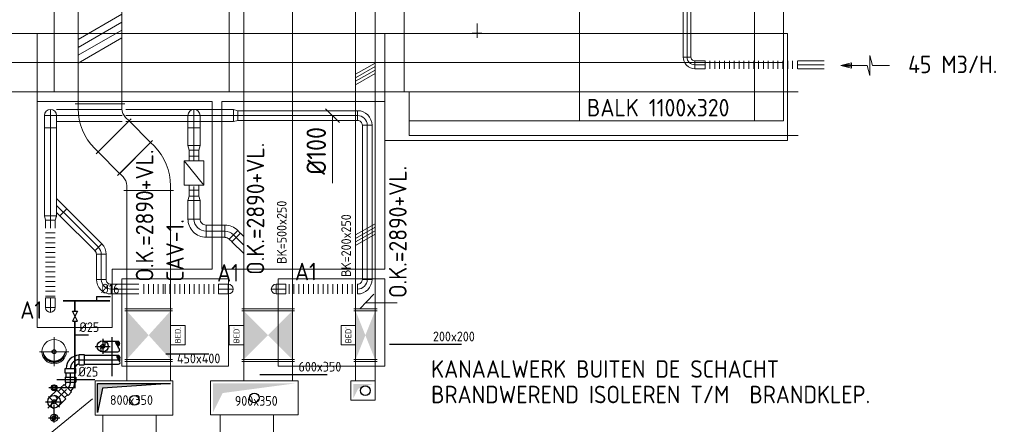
# Model space of a CAD drawing. Header units: millimetres. Extents: x -75017 to 35076, y -1757 to 51354.
# Tile 36 of 41: x -58674 to -48551, y 39724 to 43887. Entities that reach past the tile are written whole.
import ezdxf
from ezdxf.enums import TextEntityAlignment as Align

# ---------------------------------------------------------------- set-up
doc = ezdxf.new("R2010")
doc.units = ezdxf.units.MM
doc.header["$LTSCALE"] = 50
for name, pattern in [('CENTER', [50.8, 31.75, -6.35, 6.35, -6.35]), ('DASHDOT', [25.4, 12.7, -6.35, 0, -6.35]), ('HIDDEN', [9.525, 6.35, -3.175])]:
    doc.linetypes.add(name, pattern=pattern)
for name, color, linetype in [('4plfd', 254, 'Continuous'), ('60', 3, 'Continuous'), ('910-7E$0$ARC', 10, 'Continuous'), ('SCHACHT-SPARING', 7, 'Continuous'), ('WL$2----_STRAMIEN', 1, 'CENTER'), ('WL522---_HARTLIJN', 1, 'DASHDOT'), ('WL522---_VWA', 2, 'Continuous'), ('WL523---_HWA', 2, 'Continuous'), ('WL532---_GRIJS_WATER', 30, 'Continuous'), ('WL532---_KW-HD', 7, 'Continuous'), ('WL5771--_T_KANAAL-H', 1, 'Continuous')]:
    doc.layers.add(name, color=color, linetype=linetype)
for name, color, linetype, lineweight in [('WL570---_BESTAAND-ALGMEEN', 161, 'Continuous', 0), ('WL570---_BESTAAND-HARTLIJN', 161, 'Continuous', 0), ('WL570---_BESTAAND-MAATVOERING', 160, 'Continuous', 0), ('WL570---_BESTAAND-RETOUR', 100, 'Continuous', 0), ('WL570---_BESTAAND-TOEVOER', 200, 'Continuous', 0), ('WL570---_DEMONTEREN', 10, 'Continuous', 0)]:
    doc.layers.add(name, color=color, linetype=linetype, lineweight=lineweight)
doc.layers.get('WL570---_DEMONTEREN').off()
doc.styles.add('ISO', font='ISO', dxfattribs={"height": 162})
doc.styles.add('MAATVOERING', font='ISO')

# ---------------------------------------------------------------- blocks, each defined once
blk = doc.blocks.new('OBO10000090ZE')
blk.add_lwpolyline([(-50, 0), (50, 0), (50, 100, 1), (-50, 100)], format="xyb", close=True)
at = {"layer": 'WL570---_BESTAAND-HARTLIJN'}
for points in [[(0, 0), (0, 150)], [(-50, 100), (50, 100)]]:
    blk.add_lwpolyline(points, dxfattribs=at)
blk = doc.blocks.new('KARO')
for p, q in [((1, 0.5), (0, 0.5)), ((0, -0.5), (1, -0.5))]:
    blk.add_line(p, q)
at = {"invisible_edges": 15}
blk.add_3dface([(0, 0.5), (0, -0.5), (1, -0.5), (1, 0.5)], dxfattribs=at)
at = {"layer": 'WL570---_BESTAAND-HARTLIJN'}
blk.add_line((0, 0), (1, 0), dxfattribs=at)
blk = doc.blocks.new('OBO12500045L')
blk.add_lwpolyline([(62, 0, 0.198912), (8, 133), (-81, 44, -0.198912), (-63, 0)], format="xyb", close=True)
at = {"invisible_edges": 15}
for points in [[(-77, 40), (19, 121), (8, 133), (-81, 44)], [(-74, 36), (29, 108), (19, 121), (-77, 40)], [(-71, 31), (37, 94), (29, 108), (-74, 36)], [(-68, 26), (45, 79), (37, 94), (-71, 31)], [(-66, 21), (51, 64), (45, 79), (-68, 26)], [(-65, 16), (56, 49), (51, 64), (-66, 21)], [(-63, 11), (60, 33), (56, 49), (-65, 16)], [(-63, 5), (62, 16), (60, 33), (-63, 11)], [(-63, 0), (62, 0), (62, 16), (-63, 5)]]:
    blk.add_3dface(points, dxfattribs=at)
at = {"layer": 'WL570---_BESTAAND-HARTLIJN'}
blk.add_arc((-125, 0), 125, 0, 45, dxfattribs=at)
blk = doc.blocks.new('OBO12500090H')
blk.add_lwpolyline([(62, -125, 0.414214), (-125, 62), (-125, -63, -0.414214), (-63, -125)], format="xyb", close=True)
at = {"invisible_edges": 15}
for points in [[(-114, -63), (-92, 60), (-125, 62), (-125, -63)], [(-104, -66), (-61, 51), (-92, 60), (-114, -63)], [(-94, -71), (-31, 37), (-61, 51), (-104, -66)], [(-85, -77), (-4, 19), (-31, 37), (-94, -71)], [(-77, -85), (19, -4), (-4, 19), (-85, -77)], [(-71, -94), (37, -31), (19, -4), (-77, -85)], [(-66, -104), (51, -61), (37, -31), (-71, -94)], [(-63, -114), (60, -92), (51, -61), (-66, -104)], [(-63, -125), (62, -125), (60, -92), (-63, -114)]]:
    blk.add_3dface(points, dxfattribs=at)
at = {"layer": 'WL570---_BESTAAND-HARTLIJN'}
blk.add_arc((-125, -125), 125, 0, 90, dxfattribs=at)
blk = doc.blocks.new('FLLINE80')
blk.add_line((0, -40), (0, 40))
blk = doc.blocks.new('OEX8000100000')
at = {"rotation": 180}
for p in [(50, 0), (100, 0), (150, 0), (200, 0), (250, 0), (300, 0), (350, 0), (400, 0), (450, 0), (500, 0), (550, 0), (600, 0), (650, 0), (700, 0), (750, 0), (800, 0), (850, 0), (900, 0), (950, 0), (1000, 0)]:
    blk.add_blockref('FLLINE80', p, dxfattribs=at)
blk = doc.blocks.new('OBO8000090H')
blk.add_lwpolyline([(40, -80, 0.414214), (-80, 40), (-80, -40, -0.414214), (-40, -80)], format="xyb", close=True)
at = {"invisible_edges": 15}
for points in [[(-73, -41), (-59, 38), (-80, 40), (-80, -40)], [(-66, -42), (-39, 33), (-59, 38), (-73, -41)], [(-60, -45), (-20, 24), (-39, 33), (-66, -42)], [(-54, -49), (-3, 12), (-20, 24), (-60, -45)], [(-49, -54), (12, -3), (-3, 12), (-54, -49)], [(-45, -60), (24, -20), (12, -3), (-49, -54)], [(-42, -66), (33, -39), (24, -20), (-45, -60)], [(-41, -73), (38, -59), (33, -39), (-42, -66)], [(-40, -80), (40, -80), (38, -59), (-41, -73)]]:
    blk.add_3dface(points, dxfattribs=at)
at = {"layer": 'WL570---_BESTAAND-HARTLIJN'}
blk.add_arc((-80, -80), 80, 0, 90, dxfattribs=at)
blk = doc.blocks.new('AFZPIJL')
for points in [[(0, -10), (0, -6.52), (-2.06, -5.97), (2.06, -5.97), (0, -5.41), (0, 0)], [(-0.26, -2.22), (0, 0)], [(0.26, -2.22), (0, 0)]]:
    blk.add_lwpolyline(points)
blk.add_lwpolyline([(0.52, -2.22), (-0.52, -2.22), (0, 0)], close=True)
blk = doc.blocks.new('$RPIJL')
for points in [[(10, 17, 0, 16.7, 0), (35, 61, 0, 0, 0), (94, 163, 0, 0, 0)], [(-94, -163, 0, 16.7, 0), (-69, -120, 0, 0, 0), (-10, -17, 0, 0, 0)]]:
    blk.add_lwpolyline(points, format="xyseb")
blk.add_circle((0, 0), 20)
blk = doc.blocks.new('$RPIJL2')
blk.add_lwpolyline([(94, 163, 0, 16.7, 0), (69, 120, 0, 0, 0), (10, 17, 0, 0, 0)], format="xyseb")
blk.add_circle((0, 0), 20)
blk = doc.blocks.new('*X1')
at = {"color": 0}
for p, q in [((-0.2, 0.331), (-0.2, 0.405)), ((-0.19, 0.335), (-0.19, 0.41)), ((-0.18, 0.34), (-0.18, 0.415)), ((-0.17, 0.344), (-0.17, 0.419)), ((-0.16, 0.348), (-0.16, 0.423)), ((-0.15, 0.351), (-0.15, 0.426)), ((-0.14, 0.355), (-0.14, 0.43)), ((-0.13, 0.358), (-0.13, 0.433)), ((-0.12, 0.36), (-0.12, 0.436)), ((-0.11, 0.363), (-0.11, 0.439)), ((-0.1, 0.365), (-0.1, 0.441)), ((-0.09, 0.367), (-0.09, 0.443)), ((-0.08, 0.369), (-0.08, 0.445)), ((-0.07, 0.371), (-0.07, 0.447)), ((-0.06, 0.372), (-0.06, 0.448)), ((-0.05, 0.374), (-0.05, 0.449)), ((-0.04, 0.375), (-0.04, 0.45)), ((-0.03, 0.375), (-0.03, 0.451)), ((-0.02, 0.376), (-0.02, 0.452)), ((-0.01, 0.376), (-0.01, 0.452)), ((0, 0.376), (0, 0.452)), ((0.01, 0.376), (0.01, 0.452)), ((0.02, 0.376), (0.02, 0.452)), ((0.03, 0.375), (0.03, 0.451)), ((0.04, 0.375), (0.04, 0.45)), ((0.05, 0.374), (0.05, 0.449)), ((0.06, 0.372), (0.06, 0.448)), ((0.07, 0.371), (0.07, 0.447)), ((0.08, 0.369), (0.08, 0.445)), ((0.09, 0.367), (0.09, 0.443)), ((0.1, 0.365), (0.1, 0.441)), ((0.11, 0.363), (0.11, 0.439)), ((0.12, 0.36), (0.12, 0.436)), ((0.13, 0.358), (0.13, 0.433)), ((0.14, 0.355), (0.14, 0.43)), ((0.15, 0.351), (0.15, 0.426)), ((0.16, 0.348), (0.16, 0.423)), ((0.17, 0.344), (0.17, 0.419)), ((0.18, 0.34), (0.18, 0.415)), ((0.19, 0.335), (0.19, 0.41)), ((0.2, 0.331), (0.2, 0.405)), ((-0.45, 0.011), (-0.45, 0.044)), ((-0.44, 0.05), (-0.44, 0.104)), ((-0.43, 0.079), (-0.43, 0.14)), ((-0.42, 0.104), (-0.42, 0.167)), ((-0.41, 0.125), (-0.41, 0.191)), ((-0.4, 0.143), (-0.4, 0.211)), ((-0.39, 0.16), (-0.39, 0.229)), ((-0.38, 0.175), (-0.38, 0.245)), ((-0.37, 0.189), (-0.37, 0.26)), ((-0.36, 0.203), (-0.36, 0.273)), ((-0.35, 0.215), (-0.35, 0.286)), ((-0.34, 0.226), (-0.34, 0.298)), ((-0.33, 0.237), (-0.33, 0.309)), ((-0.32, 0.247), (-0.32, 0.319)), ((-0.31, 0.256), (-0.31, 0.329)), ((-0.3, 0.265), (-0.3, 0.338)), ((-0.29, 0.273), (-0.29, 0.347)), ((-0.28, 0.281), (-0.28, 0.355)), ((-0.27, 0.289), (-0.27, 0.363)), ((-0.26, 0.296), (-0.26, 0.37)), ((-0.25, 0.302), (-0.25, 0.377)), ((-0.24, 0.309), (-0.24, 0.383)), ((-0.23, 0.315), (-0.23, 0.389)), ((-0.22, 0.32), (-0.22, 0.395)), ((-0.21, 0.326), (-0.21, 0.4)), ((0.21, 0.326), (0.21, 0.4)), ((0.22, 0.32), (0.22, 0.395)), ((0.23, 0.315), (0.23, 0.389)), ((0.24, 0.309), (0.24, 0.383)), ((0.25, 0.302), (0.25, 0.377)), ((0.26, 0.296), (0.26, 0.37)), ((0.27, 0.289), (0.27, 0.363)), ((0.28, 0.281), (0.28, 0.355)), ((0.29, 0.273), (0.29, 0.347)), ((0.3, 0.265), (0.3, 0.338)), ((0.31, 0.256), (0.31, 0.329)), ((0.32, 0.247), (0.32, 0.319)), ((0.33, 0.237), (0.33, 0.309)), ((0.34, 0.226), (0.34, 0.298)), ((0.35, 0.215), (0.35, 0.286)), ((0.36, 0.203), (0.36, 0.273)), ((0.37, 0.189), (0.37, 0.26)), ((0.38, 0.175), (0.38, 0.245)), ((0.39, 0.16), (0.39, 0.229)), ((0.4, 0.143), (0.4, 0.211)), ((0.41, 0.125), (0.41, 0.191)), ((0.42, 0.104), (0.42, 0.167)), ((0.43, 0.079), (0.43, 0.14)), ((0.44, 0.05), (0.44, 0.104)), ((0.45, 0.011), (0.45, 0.044))]:
    blk.add_line(p, q, dxfattribs=at)
blk = doc.blocks.new('KARODS')
blk.add_circle((0, 0), 0.5)
at = {"layer": 'WL570---_BESTAAND-HARTLIJN'}
for p, q in [((0, -0.6), (0, 0.6)), ((-0.6, 0), (0.6, 0))]:
    blk.add_line(p, q, dxfattribs=at)
at = {"layer": 'WL570---_BESTAAND-TOEVOER'}
blk.add_blockref('*X1', (0, 0), dxfattribs=at)
blk = doc.blocks.new('*X124')
at = {"color": 0}
for p, q in [((21295, 13054), (21287, 13062)), ((21293, 13053), (21301, 13061)), ((21301, 13061), (21304, 13065)), ((21330, 13042), (21308, 13064)), ((21271, 13031), (21274, 13035)), ((21300, 13005), (21271, 13034)), ((21274, 13035), (21282, 13043)), ((21283, 13044), (21276, 13052)), ((21278, 13016), (21285, 13023)), ((21291, 13007), (21299, 13015)), ((21317, 13010), (21310, 13017)), ((21313, 13051), (21320, 13058)), ((21316, 13009), (21326, 13020)), ((21328, 13022), (21320, 13030)), ((21321, 13036), (21329, 13045))]:
    blk.add_line(p, q, dxfattribs=at)
blk = doc.blocks.new('BEDIENING')
blk.add_lwpolyline([(0, -100), (0, 100), (150, 100), (150, -100)], close=True)
at = {"layer": 'WL570---_BESTAAND-RETOUR', "style": 'ISO'}
blk.add_text('BED.', height=60, rotation=90, dxfattribs=at).set_placement((75, 0), align=Align.MIDDLE_CENTER)
blk = doc.blocks.new('*X87')
at = {"color": 0, "linetype": 'Continuous'}
for p, q in [((0.828, 0.34), (1.136, 0.34)), ((0.828, 0.32), (1.14, 0.32)), ((0.83, 0.36), (1.13, 0.36)), ((0.831, 0.3), (1.144, 0.3)), ((0.835, 0.38), (1.123, 0.38)), ((0.836, 0.28), (1.147, 0.28)), ((0.843, 0.4), (1.115, 0.4)), ((0.843, 0.26), (1.148, 0.26)), ((0.854, 0.42), (1.106, 0.42)), ((0.854, 0.24), (1.149, 0.24)), ((0.866, 0.22), (1.148, 0.22)), ((0.869, 0.44), (1.096, 0.44)), ((0.878, 0.2), (1.146, 0.2)), ((0.889, 0.46), (1.083, 0.46)), ((0.89, 0.18), (1.142, 0.18)), ((0.903, 0.16), (1.136, 0.16)), ((0.915, 0.14), (1.129, 0.14)), ((0.919, 0.48), (1.062, 0.48)), ((0.927, 0.12), (1.12, 0.12)), ((0.939, 0.1), (1.108, 0.1)), ((0.952, 0.08), (1.094, 0.08)), ((0.964, 0.06), (1.077, 0.06)), ((0.976, 0.04), (1.057, 0.04)), ((0.988, 0.02), (1.032, 0.02))]:
    blk.add_line(p, q, dxfattribs=at)
blk = doc.blocks.new('ROEND')
at = {"linetype": 'Continuous'}
blk.add_lwpolyline([(0, -0.5, 0.263278), (0.148, -0.416, 0.273688), (0.149, -0.251, 0.002128), (0.095, -0.16, 0.001216), (0, 0, 0.002865), (-0.087, 0.143, -0.004024), (-0.149, 0.245, -0.272805), (-0.15, 0.414, -0.266496), (0, 0.5, -0.266496), (0.091, 0.448, -0.126852), (0.149, 0.245, -0.14347), (0.112, 0.106, -0.133033), (0, 0)], format="xyb", dxfattribs=at)
blk.add_blockref('*X87', (-1, 0), dxfattribs=at)
blk = doc.blocks.new('KARH')
for p, q in [((1, 0.5), (0, 0.5)), ((0, -0.5), (1, -0.5))]:
    blk.add_line(p, q)
at = {"invisible_edges": 15}
blk.add_3dface([(0, 0.5), (0, -0.5), (1, -0.5), (1, 0.5)], dxfattribs=at)
blk = doc.blocks.new('OBO12500090ZE')
blk.add_lwpolyline([(-62.5, 0), (62.5, 0), (62.5, 125, 1), (-62.5, 125)], format="xyb", close=True)
at = {"layer": 'WL570---_BESTAAND-HARTLIJN'}
for points in [[(-62.5, 125), (62.5, 125)], [(0, 0), (0, 187.5)]]:
    blk.add_lwpolyline(points, dxfattribs=at)
blk = doc.blocks.new('OBO10000090H')
blk.add_lwpolyline([(50, -100, 0.414214), (-100, 50), (-100, -50, -0.414214), (-50, -100)], format="xyb", close=True)
at = {"invisible_edges": 15}
for points in [[(-91, -51), (-74, 48), (-100, 50), (-100, -50)], [(-83, -53), (-49, 41), (-74, 48), (-91, -51)], [(-75, -57), (-25, 30), (-49, 41), (-83, -53)], [(-68, -62), (-4, 15), (-25, 30), (-75, -57)], [(-62, -68), (15, -4), (-4, 15), (-68, -62)], [(-57, -75), (30, -25), (15, -4), (-62, -68)], [(-53, -83), (41, -49), (30, -25), (-57, -75)], [(-51, -91), (48, -74), (41, -49), (-53, -83)], [(-50, -100), (50, -100), (48, -74), (-51, -91)]]:
    blk.add_3dface(points, dxfattribs=at)
at = {"layer": 'WL570---_BESTAAND-HARTLIJN'}
blk.add_arc((-100, -100), 100, 0, 90, dxfattribs=at)
blk = doc.blocks.new('OBO10000045H')
blk.add_lwpolyline([(50, -41, 0.198912), (6, 65), (-65, -6, -0.198912), (-50, -41)], format="xyb", close=True)
at = {"invisible_edges": 15}
for points in [[(-62, -9), (15, 55), (6, 65), (-65, -6)], [(-59, -13), (23, 45), (15, 55), (-62, -9)], [(-57, -16), (30, 34), (23, 45), (-59, -13)], [(-55, -20), (36, 22), (30, 34), (-57, -16)], [(-53, -24), (41, 10), (36, 22), (-55, -20)], [(-52, -28), (45, -3), (41, 10), (-53, -24)], [(-51, -33), (48, -15), (45, -3), (-52, -28)], [(-50, -37), (49, -28), (48, -15), (-51, -33)], [(-50, -41), (50, -41), (49, -28), (-50, -37)]]:
    blk.add_3dface(points, dxfattribs=at)
at = {"layer": 'WL570---_BESTAAND-HARTLIJN'}
blk.add_arc((-100, -41), 100, 0, 45, dxfattribs=at)
blk = doc.blocks.new('FLLINE100')
blk.add_line((0, -50), (0, 50))
blk = doc.blocks.new('OEX1000071700')
at = {"rotation": 89.99999999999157}
for p in [(0, -50), (0, -100), (0, -150), (0, -200), (0, -250), (0, -300), (0, -350), (0, -400), (0, -450), (0, -500), (0, -550), (0, -600), (0, -650), (0, -700)]:
    blk.add_blockref('FLLINE100', p, dxfattribs=at)
blk = doc.blocks.new('OAF10000045R')
blk.add_line((-121, 0), (121, 0))
blk.add_lwpolyline([(-71, 0), (35, 106), (106, 35), (71, 0)])
at = {"layer": 'WL570---_BESTAAND-HARTLIJN'}
blk.add_line((71, 71), (0, 0), dxfattribs=at)
blk = doc.blocks.new('OSV1251000460G')
blk.add_lwpolyline([(0, -62), (47, -50), (47, 50), (0, 62)], close=True)
at = {"layer": 'WL570---_BESTAAND-HARTLIJN'}
blk.add_line((0, 0), (47, 0), dxfattribs=at)
blk = doc.blocks.new('OBO10000090L')
blk.add_lwpolyline([(50, 0, 0.414214), (-100, 150), (-100, 50, -0.414214), (-50, 0)], format="xyb", close=True)
at = {"invisible_edges": 15}
for points in [[(-91, 49), (-74, 148), (-100, 150), (-100, 50)], [(-83, 47), (-49, 141), (-74, 148), (-91, 49)], [(-75, 43), (-25, 130), (-49, 141), (-83, 47)], [(-68, 38), (-4, 115), (-25, 130), (-75, 43)], [(-62, 32), (15, 96), (-4, 115), (-68, 38)], [(-57, 25), (30, 75), (15, 96), (-62, 32)], [(-53, 17), (41, 51), (30, 75), (-57, 25)], [(-51, 9), (48, 26), (41, 51), (-53, 17)], [(-50, 0), (50, 0), (48, 26), (-51, 9)]]:
    blk.add_3dface(points, dxfattribs=at)
at = {"layer": 'WL570---_BESTAAND-HARTLIJN'}
blk.add_arc((-100, 0), 100, 0, 90, dxfattribs=at)
blk = doc.blocks.new('OEX1000073200')
for p in [(-700, 0), (-650, 0), (-600, 0), (-550, 0), (-500, 0), (-450, 0), (-400, 0), (-350, 0), (-300, 0), (-250, 0), (-200, 0), (-150, 0), (-100, 0), (-50, 0)]:
    blk.add_blockref('FLLINE100', p)
blk = doc.blocks.new('OBO10000090R')
blk.add_lwpolyline([(150, -100, 0.414214), (0, 50), (0, -50, -0.414214), (50, -100)], format="xyb", close=True)
at = {"invisible_edges": 15}
for points in [[(9, -51), (26, 48), (0, 50), (0, -50)], [(17, -53), (51, 41), (26, 48), (9, -51)], [(25, -57), (75, 30), (51, 41), (17, -53)], [(32, -62), (96, 15), (75, 30), (25, -57)], [(38, -68), (115, -4), (96, 15), (32, -62)], [(43, -75), (130, -25), (115, -4), (38, -68)], [(47, -83), (141, -49), (130, -25), (43, -75)], [(49, -91), (148, -74), (141, -49), (47, -83)], [(50, -100), (150, -100), (148, -74), (49, -91)]]:
    blk.add_3dface(points, dxfattribs=at)
at = {"layer": 'WL570---_BESTAAND-HARTLIJN'}
blk.add_arc((0, -100), 100, 0, 90, dxfattribs=at)
blk = doc.blocks.new('VBX1001000010025000')
for points in [[(50, 50), (0, 50), (0, -50), (50, -50)], [(300, -50), (350, -50), (350, 50), (300, 50)]]:
    blk.add_lwpolyline(points)
blk.add_lwpolyline([(50, -100), (300, -100), (300, 100), (50, 100)], close=True)
at = {"layer": 'WL570---_BESTAAND-HARTLIJN'}
blk.add_line((300, 0), (350, 0), dxfattribs=at)
at = {"layer": 'WL570---_BESTAAND-TOEVOER'}
blk.add_line((50, -100), (300, 100), dxfattribs=at)
blk = doc.blocks.new('OSV1251000460K')
blk.add_lwpolyline([(-47, -62), (0, -50), (0, 50), (-47, 62)], close=True)
at = {"layer": 'WL570---_BESTAAND-HARTLIJN'}
blk.add_line((-47, 0), (0, 0), dxfattribs=at)
blk = doc.blocks.new('OAF12500045R')
blk.add_line((-138, 0), (138, 0))
blk.add_lwpolyline([(-88, 0), (35, 124), (124, 35), (88, 0)])
at = {"layer": 'WL570---_BESTAAND-HARTLIJN'}
blk.add_line((80, 80), (0, 0), dxfattribs=at)
blk = doc.blocks.new('MVLINE')
blk.add_line((35.4, -35.4), (-35.4, 35.4))
blk = doc.blocks.new('OEX1000056600')
at = {"rotation": 359.9999999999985}
for p in [(-550, 0), (-500, 0), (-450, 0), (-400, 0), (-350, 0), (-300, 0), (-250, 0), (-200, 0), (-150, 0), (-100, 0), (-50, 0)]:
    blk.add_blockref('FLLINE100', p, dxfattribs=at)
blk = doc.blocks.new('OEX1000025400')
at = {"rotation": 179.9999999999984}
for p in [(50, 0), (100, 0), (150, 0), (200, 0), (250, 0)]:
    blk.add_blockref('FLLINE100', p, dxfattribs=at)
blk = doc.blocks.new('VBO4502004502005050-0')
for p, q in [((41, 320), (-320, -41)), ((-255, -197), (255, -197))]:
    blk.add_line(p, q)
blk.add_lwpolyline([(-225, -197), (225, -197), (225, -147, 0.198912), (55, 263), (20, 298), (-298, -20), (-263, -55, -0.198912), (-225, -147)], format="xyb", close=True)
blk = doc.blocks.new('VBO4502004502005050-1')
for p, q in [((41, 320), (-320, -41)), ((-255, -197), (255, -197))]:
    blk.add_line(p, q)
blk.add_lwpolyline([(-225, -197), (225, -197), (225, -147, 0.198912), (55, 263), (20, 298), (-298, -20), (-263, -55, -0.198912), (-225, -147)], format="xyb", close=True)
blk = doc.blocks.new('VKD80035000010000')
blk.add_lwpolyline([(0, 0), (800, 0), (800, 350), (0, 350)], close=True)
at = {"layer": 'WL5771--_T_KANAAL-H'}
blk.add_lwpolyline([(25, 25), (25, 325), (775, 325), (75, 275)], close=True, dxfattribs=at)
for points in [[(25, 25), (75, 275), (25, 325)], [(75, 275), (775, 325), (25, 325)]]:
    blk.add_solid(points, dxfattribs=at)
blk = doc.blocks.new('A$C097E4F3C')
at = {"layer": 'WL570---_BESTAAND-MAATVOERING', "style": 'ISO'}
for s, p in [('KANAALWERK BUITEN DE SCHACHT', (0, 262)), ('BRANDWEREND ISOLEREN T/M  BRANDKLEP.', (0, 0))]:
    blk.add_text(s, height=180, dxfattribs=at).set_placement(p)
blk = doc.blocks.new('UISO')
for p, q in [((0, 0.18), (1, 0.757)), ((0, 0), (1, 0.577))]:
    blk.add_line(p, q)
at = {"layer": 'WL570---_BESTAAND-TOEVOER'}
for p, q in [((0, 0.36), (1, 0.937)), ((0, -0.18), (1, 0.397))]:
    blk.add_line(p, q, dxfattribs=at)
blk = doc.blocks.new('Block plafond 7e noord')
at = {"color": 8, "linetype": 'Continuous', "lineweight": 13}
for p, q in [((14850, -150), (14850, -7050)), ((16650, -150), (16650, -7050)), ((18450, -150), (18450, -7050)), ((20250, -150), (20250, -7350)), ((22050, -150), (22050, -7350)), ((22050, -150), (22050, -7350)), ((22350, -150), (22350, -7350)), ((18450, -5600), (18450, -7050)), ((150, -6450), (22347, -6450)), ((150, -6750), (22347, -6750)), ((150, -7050), (22350, -7050)), ((7650, -7050), (18450, -7050)), ((18400, -7050), (7650, -7050)), ((7650, -7050), (22500, -7050)), ((18450, -7050), (7650, -7050)), ((18500, -7050), (18500, -7500)), ((22350, -7350), (18500, -7350)), ((18510, -7350), (22350, -7350)), ((22350, -7350), (20550, -7350)), ((22500, -7500), (18500, -7500))]:
    blk.add_line(p, q, dxfattribs=at)
at = {"layer": '4plfd', "linetype": 'Continuous', "lineweight": 18, "flags": 128}
for points in [[(14675, -7150), (16476, -7150), (16476, -8875), (15446, -8875), (15446, -9475), (14675, -9475)], [(16576, -7150), (16576, -8875), (18250, -8875), (18250, -7150)]]:
    blk.add_lwpolyline(points, close=True, dxfattribs=at)
at = {"layer": '4plfd', "linetype": 'Continuous', "lineweight": 18}
for points in [[(15546, -8975), (16642, -8975), (16642, -9875), (15546, -9875)], [(17154, -8975), (18250, -8975), (18250, -9875), (17154, -9875)]]:
    blk.add_lwpolyline(points, close=True, dxfattribs=at)

msp = doc.modelspace()

# ---------------------------------------------------------------- linework, layer by layer
at = {"layer": '60', "linetype": 'Continuous'}
for p, q in [((-54871, 40548), (-54131, 40548)), ((-57171, 40448), (-56730, 40448)), ((-56206, 40237), (-55513, 40237)), ((-58292, 40186), (-57902, 40186))]:
    msp.add_line(p, q, dxfattribs=at)
for points in [[(-54808, 40612, 0, 33.3, 0), (-54858, 40525, 0, 0, 0), (-55095, 40114, 0, 0, 0)], [(-57108, 40512, 0, 33.3, 0), (-57158, 40425, 0, 0, 0), (-57395, 40014, 0, 0, 0)], [(-55145, 40027, 0, 33.3, 0), (-55195, 39941, 0, 0, 0), (-55432, 39530, 0, 0, 0)], [(-57327, 39927, 0, 33.3, 0), (-57377, 39841, 0, 0, 0), (-57614, 39430, 0, 0, 0)]]:
    msp.add_lwpolyline(points, format="xyseb", dxfattribs=at)
for centre in [(-55120, 40071), (-57496, 39971), (-56262, 39996)]:
    msp.add_circle(centre, 50, dxfattribs=at)
at = {"layer": '910-7E$0$ARC'}
msp.add_line((-57724, 40221), (-57724, 40621), dxfattribs=at)
at = {"layer": 'SCHACHT-SPARING'}
for p, q in [((-57883, 41040), (-57883, 40995)), ((-57883, 41040), (-57741, 41040)), ((-58109, 40644), (-57967, 40644))]:
    msp.add_line(p, q, dxfattribs=at)
at = {"layer": 'WL$2----_STRAMIEN'}
msp.add_line((-57820, 40603), (-57820, 40449), dxfattribs=at)
at = {"layer": 'WL522---_HARTLIJN'}
msp.add_line((-57897, 40526), (-57743, 40526), dxfattribs=at)
at = {"layer": 'WL522---_VWA'}
for p, q in [((-57820, 40581), (-57664, 40581)), ((-58062, 40335), (-58062, 40444)), ((-58062, 40444), (-58011, 40444)), ((-58011, 40444), (-58011, 40335)), ((-58011, 40434), (-57658, 40434)), ((-57820, 40471), (-57664, 40471)), ((-58206, 40249), (-58206, 40299)), ((-58206, 40299), (-58097, 40299)), ((-58097, 40249), (-58097, 40299)), ((-58062, 40335), (-58011, 40335)), ((-58011, 40344), (-57658, 40344)), ((-58097, 40249), (-58206, 40249)), ((-58206, 40210), (-58206, 40159)), ((-58206, 40210), (-58097, 40210)), ((-58197, 40210), (-58197, 40249)), ((-58107, 40210), (-58107, 40249)), ((-58097, 40210), (-58097, 40159)), ((-58277, 40063), (-58247, 40092)), ((-58217, 40134), (-58253, 40098)), ((-58176, 40021), (-58253, 40098)), ((-58217, 40134), (-58140, 40057)), ((-58206, 40159), (-58097, 40159)), ((-58366, 40002), (-58291, 40077)), ((-58291, 40077), (-58199, 39985)), ((-58274, 39910), (-58199, 39985)), ((-58213, 39999), (-58183, 40029)), ((-58140, 40057), (-58176, 40021))]:
    msp.add_line(p, q, dxfattribs=at)
at = {"layer": 'WL522---_VWA', "linetype": 'DASHDOT'}
for p, q in [((-58062, 40389), (-57637, 40389)), ((-58152, 40159), (-58152, 40249)), ((-58384, 39891), (-58192, 40084)), ((-58376, 40012), (-58265, 39901)), ((-58410, 39956), (-58230, 39956)), ((-58320, 39744), (-58320, 39924))]:
    msp.add_line(p, q, dxfattribs=at)
at = {"layer": 'WL522---_VWA'}
for centre, radius in [((-57820, 40526), 57.2), ((-58320, 39956), 65)]:
    msp.add_circle(centre, radius, dxfattribs=at)
for centre, radius, start, end in [((-57813, 40497), 29.5, 104.2837, 255.7163), ((-57823, 40554), 28.8, 276.8309, 83.1691), ((-58062, 40299), 135, 90, 180), ((-58062, 40299), 45, 90, 180), ((-58242, 40159), 45, 315, 0), ((-58242, 40159), 135, 315, 0), ((-58322, 39988), 32.6, 273.229, 86.4984), ((-58320, 39923), 32.4, 89.5222, 269.9476), ((-58317, 39772), 19.1, 100.3695, 259.6305), ((-58320, 39810), 18.8, 271.4225, 88.5775)]:
    msp.add_arc(centre, radius, start, end, dxfattribs=at)
at = {"layer": 'WL522---_VWA', "linetype": 'DASHDOT'}
for centre, start, end in [((-58062, 40299), 90, 180), ((-58242, 40159), 315, 0)]:
    msp.add_arc(centre, 90, start, end, dxfattribs=at)
at = {"layer": 'WL523---_HWA', "linetype": 'DASHDOT'}
msp.add_line((-58378, 39791), (-58262, 39791), dxfattribs=at)
at = {"layer": 'WL523---_HWA'}
msp.add_circle((-58320, 39791), 37.5, dxfattribs=at)
at = {"layer": 'WL532---_GRIJS_WATER', "const_width": 16}
for points in [[(-58106, 40887), (-58106, 40995), (-58227, 40995)], [(-58106, 40995), (-57746, 40995)], [(-58290, 40101), (-58106, 40101), (-58106, 40787)]]:
    msp.add_lwpolyline(points, dxfattribs=at)
at = {"layer": 'WL532---_GRIJS_WATER'}
msp.add_lwpolyline([(-58131, 40787), (-58081, 40787), (-58131, 40887), (-58081, 40887)], close=True, dxfattribs=at)
for radius in [30, 20]:
    msp.add_circle((-58320, 40101), radius, dxfattribs=at)
at = {"layer": 'WL532---_KW-HD', "linetype": 'DASHDOT'}
msp.add_line((-58265, 40101), (-58375, 40101), dxfattribs=at)
at = {"layer": 'WL570---_BESTAAND-MAATVOERING'}
for p, q in [((-73068, 43746), (-58494, 43746)), ((-58494, 42546), (-58494, 43746)), ((-54919, 42646), (-54919, 43746)), ((-54919, 43746), (-50779, 43746)), ((-50779, 42646), (-50779, 43746)), ((-54919, 42646), (-50779, 42646)), ((-55034, 41064), (-55178, 40914)), ((-54792, 40973), (-55119, 40973)), ((-58495, 39521), (-57926, 39985))]:
    msp.add_line(p, q, dxfattribs=at)
msp.add_lwpolyline([(-55458, 42901), (-55458, 42833), (-55458, 42207)], dxfattribs=at)
at = {"layer": 'WL570---_BESTAAND-MAATVOERING', "linetype": 'HIDDEN'}
for points in [[(-56295, 40039, 0, 33.3, 0), (-56245, 40126, 0, 0, 0), (-56008, 40537, 0, 0, 0)], [(-56632, 39455, 0, 33.3, 0), (-56582, 39542, 0, 0, 0), (-56345, 39952, 0, 0, 0)]]:
    msp.add_lwpolyline(points, format="xyseb", dxfattribs=at)
at = {"layer": 'WL570---_BESTAAND-RETOUR'}
for p, q in [((-56370, 40171), (-56370, 41779)), ((-55870, 40171), (-55870, 41779)), ((-56390, 40911), (-55850, 40911)), ((-56390, 40891), (-55850, 40891)), ((-56390, 40391), (-55850, 40391)), ((-56390, 40371), (-55850, 40371))]:
    msp.add_line(p, q, dxfattribs=at)
msp.add_lwpolyline([(-56712, 40171), (-56712, 39821), (-55812, 39821), (-55812, 40171)], close=True, dxfattribs=at)
for points in [[(-56370, 40891), (-56370, 40391), (-55870, 40391), (-55870, 40891)], [(-56687, 39846), (-56587, 40046), (-56687, 40146)], [(-56587, 40046), (-55837, 40146), (-56687, 40146)]]:
    msp.add_solid(points, dxfattribs=at)
at = {"layer": 'WL570---_BESTAAND-TOEVOER'}
for p, q in [((-57573, 40171), (-57573, 41779)), ((-57123, 40171), (-57123, 41779)), ((-55220, 40171), (-55220, 41779)), ((-55020, 40171), (-55020, 41779)), ((-57593, 40911), (-57103, 40911)), ((-55240, 40911), (-55000, 40911)), ((-57593, 40891), (-57103, 40891)), ((-55240, 40891), (-55000, 40891)), ((-57593, 40391), (-57103, 40391)), ((-55240, 40391), (-55000, 40391)), ((-57593, 40371), (-57103, 40371)), ((-55240, 40371), (-55000, 40371)), ((-57271, 40171), (-57821, 40171)), ((-55020, 40171), (-55270, 40171))]:
    msp.add_line(p, q, dxfattribs=at)
msp.add_lwpolyline([(-55270, 40171), (-55270, 39971), (-55020, 39971), (-55020, 40171)], dxfattribs=at)
for points in [[(-57573, 40891), (-57573, 40391), (-57123, 40391), (-57123, 40891)], [(-55220, 40891), (-55220, 40391), (-55020, 40391), (-55020, 40891)], [(-55244, 39990), (-55194, 40090), (-55244, 40140)], [(-55194, 40090), (-55044, 40140), (-55244, 40140)]]:
    msp.add_solid(points, dxfattribs=at)

# ---------------------------------------------------------------- block references
msp.add_blockref('Block plafond 7e noord', (-73170, 50196))
at = {"layer": 'SCHACHT-SPARING', "rotation": 180}
for name, p in [('$RPIJL', (-58320, 40471)), ('$RPIJL2', (-57820, 40526)), ('$RPIJL', (-58320, 40101)), ('$RPIJL', (-58320, 39956))]:
    msp.add_blockref(name, p, dxfattribs=at)
at = {"layer": 'SCHACHT-SPARING'}
msp.add_blockref('$RPIJL', (-58320, 39791), dxfattribs=at)
at = {"layer": 'WL522---_VWA'}
for p, xscale, yscale, zscale in [((-57665, 40526), 110, 110, 110), ((-57658, 40389), 90, 90, 90)]:
    msp.add_blockref('ROEND', p, dxfattribs=dict(at, xscale=xscale, yscale=yscale, zscale=zscale))
at = {"layer": 'WL532---_GRIJS_WATER', "rotation": 270}
msp.add_blockref('*X124', (-71355, 61401), dxfattribs=at)
at = {"layer": 'WL570---_BESTAAND-ALGMEEN'}
msp.add_blockref('BEDIENING', (-57123, 40641), dxfattribs=at)
at = {"layer": 'WL570---_BESTAAND-ALGMEEN', "xscale": -1, "rotation": 359.9999999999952}
for p in [(-56370, 40641), (-55220, 40641)]:
    msp.add_blockref('BEDIENING', p, dxfattribs=at)
at = {"layer": 'WL570---_BESTAAND-MAATVOERING', "xscale": 2, "yscale": 2, "zscale": 2}
msp.add_blockref('MVLINE', (-55458, 42901), dxfattribs=at)
at = {"layer": 'WL570---_BESTAAND-MAATVOERING'}
msp.add_blockref('A$C097E4F3C', (-54444, 39941), dxfattribs=at)
at = {"layer": 'WL570---_BESTAAND-RETOUR'}
for name, p, xscale, yscale, zscale, rotation in [('KARH', (-56120, 41779), 4865.332821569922, 500, 200, 90), ('KARO', (-51813, 43503), -498.312785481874, 80, 80, 270.000000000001), ('KARO', (-58049, 42901), 246.5543748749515, 125, 125, 180), ('KARO', (-57620, 42901), 429.7244825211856, 125, 125, 179.9999999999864), ('KARO', (-56943, 42901), 639.0514898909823, 125, 125, 180), ('KARO', (-56477, 42901), 343.3336171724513, 125, 125, 180), ('KARO', (-56369, 42901), 61.72263187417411, 100, 100, 180), ('KARO', (-55201, 42901), 667.5684128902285, 100, 100, 180), ('KARO', (-58358, 41870), 906.2537790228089, 125, 125, 89.9999999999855), ('KARO', (-56882, 42592), 184.4315110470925, 125, 125, 90), ('KARO', (-55101, 41215), 1585.513490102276, 100, 100, 89.9999999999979), ('KARO', (-56882, 42483), 61.56389836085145, 100, 100, 90), ('KARO', (-56882, 42133), 36.58585894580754, 100, 100, 90), ('KARO', (-56882, 42135), -61.56389836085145, 100, 100, 90), ('KARO', (-56882, 42026), 190.4188546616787, 125, 125, 270), ('KARO', (-58225, 41906), 510.3403511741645, 100, 100, 314.9999999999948), ('KARO', (-58358, 41823), 79.79886175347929, 100, 100, 270), ('KARO', (-56450, 41648), 37.77118006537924, 125, 125, 134.9999999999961), ('KARO', (-57835, 41474), 258.8907921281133, 100, 100, 269.9999999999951), ('KARO', (-57733, 41115), 89.80432401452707, 100, 100, 359.9999999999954), ('KARO', (-57644, 41115), 194.5871337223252, 100, 100, 359.9999999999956), ('KARODS', (-58320, 40471), 250, 250, 250, 180), ('KARH', (-56339, 38801), 1018.501311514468, 550, 200, 90)]:
    msp.add_blockref(name, p, dxfattribs=dict(at, xscale=xscale, yscale=yscale, zscale=zscale, rotation=rotation))
at = {"layer": 'WL570---_BESTAAND-RETOUR', "xscale": -1}
for name, p, rotation in [('OBO8000090H', (-51813, 43423), 90.00000000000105), ('OSV1251000460K', (-56882, 42545), 90), ('OBO10000090ZE', (-56629, 41115), 269.9999999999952), ('OBO10000090ZE', (-58358, 41026), 180)]:
    msp.add_blockref(name, p, dxfattribs=dict(at, rotation=rotation))
at = {"layer": 'WL570---_BESTAAND-RETOUR'}
for p, xscale, yscale, zscale in [((-51628, 43423), -104.6717615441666, 80, 80), ((-50404, 43423), -270.6940397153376, 80, 80), ((-56943, 42901), 122.8725886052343, 125, 125), ((-56369, 42901), 499.6817854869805, 100, 100), ((-56757, 41711), 192.4270296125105, 125, 125), ((-57453, 41115), 3.62977340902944, 100, 100)]:
    msp.add_blockref('KARO', p, dxfattribs=dict(at, xscale=xscale, yscale=yscale, zscale=zscale))
at = {"layer": 'WL570---_BESTAAND-RETOUR', "xscale": -1}
msp.add_blockref('OEX8000100000', (-50628, 43423), dxfattribs=at)
at = {"layer": 'WL570---_BESTAAND-RETOUR', "color": 2, "xscale": -50, "yscale": 50, "zscale": 50, "rotation": 90.00000000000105}
msp.add_blockref('AFZPIJL', (-50232, 43416), dxfattribs=at)
at = {"layer": 'WL570---_BESTAAND-RETOUR'}
for name, p in [('OBO12500090ZE', (-58358, 42776)), ('OBO12500090ZE', (-56882, 42776)), ('OSV1251000460G', (-56477, 42901)), ('OBO10000090H', (-55101, 42901)), ('OEX1000071700', (-58358, 41743)), ('OBO10000045H', (-57835, 41515)), ('OEX1000025400', (-57449, 41115)), ('OEX1000056600', (-56629, 41115)), ('OEX1000073200', (-55205, 41115))]:
    msp.add_blockref(name, p, dxfattribs=at)
for name, p, rotation in [('VBX1001000010025000', (-56882, 42134), 90), ('OAF10000045R', (-58296, 41976), 270), ('OSV1251000460K', (-56882, 42073), 90), ('OSV1251000460G', (-58358, 41870), 270), ('OBO12500090H', (-56882, 41711), 180), ('OBO12500045L', (-56476, 41674), 45), ('OAF12500045R', (-56370, 41568), 90), ('OBO10000090L', (-57835, 41215), 180), ('OBO10000090R', (-55101, 41215), 270), ('OBO10000090ZE', (-55937, 41115), 89.99999999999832)]:
    msp.add_blockref(name, p, dxfattribs=dict(at, rotation=rotation))
at = {"layer": 'WL570---_BESTAAND-TOEVOER', "zscale": 200}
for p, xscale, yscale, rotation in [((-57848, 46675), 3652.407690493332, 450, 270), ((-55120, 41779), 3890.612151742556, 200, 90), ((-57487, 42465), 313.2490933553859, 450, 134.9999999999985), ((-57348, 41779), 349.9923401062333, 450, 90), ((-57545, 38801), 1018.826078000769, 550, 90)]:
    msp.add_blockref('KARH', p, dxfattribs=dict(at, xscale=xscale, yscale=yscale, rotation=rotation))
at = {"layer": 'WL570---_BESTAAND-TOEVOER'}
for p, xscale, yscale, zscale in [((-58073, 43521), 450, 450, 450), ((-55220, 43254), 200, 200, 200), ((-55220, 41601), 200, 200, 200)]:
    msp.add_blockref('UISO', p, dxfattribs=dict(at, xscale=xscale, yscale=yscale, zscale=zscale))
at = {"layer": 'WL570---_BESTAAND-TOEVOER', "rotation": 180}
msp.add_blockref('VBO4502004502005050-0', (-57848, 42826), dxfattribs=at)
at = {"layer": 'WL570---_BESTAAND-TOEVOER'}
for name, p in [('VBO4502004502005050-1', (-57348, 42326)), ('VKD80035000010000', (-57898, 39820))]:
    msp.add_blockref(name, p, dxfattribs=at)
at = {"layer": 'WL570---_DEMONTEREN', "rotation": 180.000000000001}
msp.add_blockref('OBO10000090ZE', (-53971, 43849), dxfattribs=at)

# ---------------------------------------------------------------- texts
at = {"layer": 'WL570---_BESTAAND-MAATVOERING'}
for s, style, p in [('BALK 1100x320', 'ISO', (-52842, 42892)), ('A1', 'MAATVOERING', (-56645, 41193)), ('A1', 'MAATVOERING', (-55844, 41206)), ('A1', 'MAATVOERING', (-58668, 40810))]:
    msp.add_text(s, height=180, dxfattribs=dict(at, style=style)).set_placement(p)
for s, style, p in [('O.K.=2890+VL.', 'ISO', (-56160, 41262)), ('O.K.=2890+VL.', 'ISO', (-57300, 41192)), ('O.K.=2890+VL.', 'ISO', (-54696, 41024)), ('CAV-1.', 'MAATVOERING', (-56987, 41190))]:
    msp.add_text(s, height=180, rotation=90, dxfattribs=dict(at, style=style)).set_placement(p)
at = {"layer": 'WL570---_BESTAAND-MAATVOERING', "style": 'MAATVOERING'}
msp.add_text('%%c100', height=200, rotation=90, dxfattribs=at).set_placement((-55525, 42783), align=Align.RIGHT)
at = {"layer": 'WL570---_BESTAAND-MAATVOERING', "style": 'ISO'}
for s, p in [('200x200', (-54425, 40548)), ('450x400', (-57057, 40322)), ('%%C25', (-58071, 40186)), ('600x350', (-55807, 40237)), ('800x350', (-57746, 39894)), ('900x350', (-56462, 39885))]:
    msp.add_text(s, height=100, dxfattribs=at).set_placement(p, align=Align.BOTTOM_LEFT)
at = {"layer": 'WL570---_BESTAAND-RETOUR', "color": 2, "style": 'MAATVOERING'}
msp.add_text('45 M3/H.', height=180, dxfattribs=at).set_placement((-49540, 43337))
at = {"layer": 'WL570---_BESTAAND-RETOUR', "style": 'ISO'}
for s, p in [('BK=500x250', (-55980, 41700)), ('BK=200x250', (-55318, 41563))]:
    msp.add_text(s, height=100, rotation=90, dxfattribs=at).set_placement(p, align=Align.MIDDLE)
for s, p in [('%%c16', (-57835, 41040)), ('%%c25', (-58061, 40644))]:
    msp.add_text(s, height=100, dxfattribs=at).set_placement(p, align=Align.BOTTOM_LEFT)

doc.saveas('drawing.dxf')
